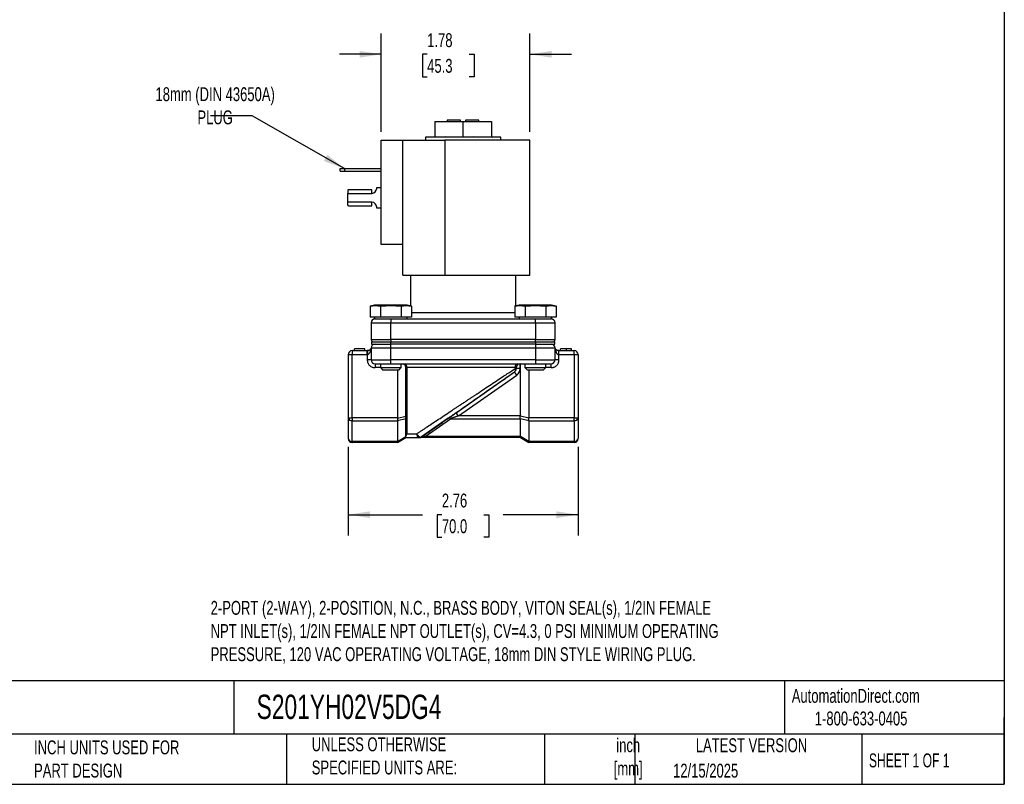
# Model space of a CAD drawing. Header units: inches. Extents: x 0.5 to 21.5, y 0.5 to 16.5.
# Tile 3 of 4: x 9.7 to 21.5, y 0.5 to 9.7. Entities that reach past the tile are written whole.
import ezdxf

# ---------------------------------------------------------------- set-up
doc = ezdxf.new("R2010")
doc.units = ezdxf.units.IN
doc.header["$LTSCALE"] = 2
doc.header["$MEASUREMENT"] = 0
doc.linetypes.add('SLD-Solid', pattern=[0])
doc.layers.add('DIMENSIONS', color=140, linetype='SLD-Solid', lineweight=25)
doc.layers.add('TEXT', color=140, linetype='SLD-Solid', lineweight=25)
doc.styles.add('SLDTEXTSTYLE0', font='TXT', dxfattribs={"width": 0.7})
doc.styles.add('SLDTEXTSTYLE1', font='TXT', dxfattribs={"width": 0.65})
doc.dimstyles.new('SLDDIMSTYLE1', dxfattribs={"dimtxt": 0.169922, "dimasz": 0.26, "dimexe": 0, "dimexo": 0.0625, "dimgap": 0.04248, "dimtad": 0, "dimtih": 1, "dimtoh": 1, "dimrnd": 1e-09, "dimzin": 12, "dimdsep": 46, "dimtxsty": 'SLDTEXTSTYLE0', "dimsah": 1, "dimcen": 0.09, "dimadec": 0, "dimazin": 3, "dimtfac": 1, "dimtmove": 0, "dimatfit": 0, "dimfxl": 0, "dimfrac": 2, "dimtolj": 1, "dimtzin": 12, "dimarcsym": 0})
doc.dimstyles.new('SLDDIMSTYLE2', dxfattribs={"dimtxt": 0.169922, "dimasz": 0.26, "dimexe": 0, "dimexo": 0.0625, "dimgap": 0.04248, "dimtad": 0, "dimtih": 1, "dimtoh": 1, "dimrnd": 1e-09, "dimzin": 12, "dimdsep": 46, "dimtxsty": 'SLDTEXTSTYLE0', "dimsah": 1, "dimcen": 0.09, "dimadec": 0, "dimazin": 3, "dimtfac": 1, "dimtofl": 0, "dimtmove": 0, "dimatfit": 3, "dimfxl": 0, "dimfrac": 2, "dimtolj": 1, "dimtzin": 12, "dimarcsym": 0})
doc.dimstyles.new('SLDDIMSTYLE4', dxfattribs={"dimtxt": 0.18, "dimasz": 0.26, "dimexe": 0, "dimexo": 0.0625, "dimgap": 0, "dimtad": 0, "dimtih": 1, "dimtoh": 1, "dimdec": 0, "dimrnd": 1e-09, "dimzin": 0, "dimdsep": 46, "dimtxsty": 'Standard', "dimsah": 1, "dimcen": 0.09, "dimadec": 0, "dimazin": 0, "dimtfac": 0.26, "dimtdec": 0, "dimtofl": 0, "dimtmove": 0, "dimatfit": 3, "dimfxl": 0, "dimfrac": 2, "dimtolj": 1, "dimtzin": 0, "dimarcsym": 0})

# ---------------------------------------------------------------- blocks, each defined once
blk = doc.blocks.new('_D_5')
at = {"layer": 'DIMENSIONS'}
for p, q in [((14.03, 8.323), (14.03, 9.503)), ((15.812, 8.323), (15.812, 9.503)), ((14.03, 9.253), (13.53, 9.253)), ((14.581, 9.253), (14.524, 9.253)), ((14.524, 9.253), (14.524, 8.983)), ((15.086, 9.253), (15.143, 9.253)), ((15.143, 9.253), (15.143, 8.983)), ((15.812, 9.253), (16.312, 9.253)), ((14.524, 8.983), (14.581, 8.983)), ((15.143, 8.983), (15.086, 8.983))]:
    blk.add_line(p, q, dxfattribs=at)
for points in [[(14.03, 9.253), (13.77, 9.293), (13.77, 9.213)], [(15.812, 9.253), (16.072, 9.213), (16.072, 9.293)]]:
    blk.add_solid(points, dxfattribs=at)
at = {"layer": 'DIMENSIONS', "char_height": 0.1667, "attachment_point": 1, "style": 'SLDTEXTSTYLE0'}
for s, insert in [('1.78', (14.581, 9.506)), ('45.3', (14.581, 9.198))]:
    blk.add_mtext(s, dxfattribs=dict(at, insert=insert))
blk = doc.blocks.new('_D_6')
at = {"layer": 'DIMENSIONS'}
for p, q in [((13.634, 4.545), (13.634, 3.483)), ((16.39, 4.545), (16.39, 3.483)), ((13.634, 3.733), (14.526, 3.733)), ((14.757, 3.733), (14.7, 3.733)), ((14.7, 3.733), (14.7, 3.463)), ((15.262, 3.733), (15.319, 3.733)), ((15.319, 3.733), (15.319, 3.463)), ((16.39, 3.733), (15.492, 3.733)), ((14.7, 3.463), (14.757, 3.463)), ((15.319, 3.463), (15.262, 3.463))]:
    blk.add_line(p, q, dxfattribs=at)
for points in [[(13.634, 3.733), (13.894, 3.693), (13.894, 3.773)], [(16.39, 3.733), (16.13, 3.773), (16.13, 3.693)]]:
    blk.add_solid(points, dxfattribs=at)
at = {"layer": 'DIMENSIONS', "char_height": 0.1667, "attachment_point": 1, "style": 'SLDTEXTSTYLE0'}
for s, insert in [('2.76', (14.757, 3.986)), ('70.0', (14.757, 3.678))]:
    blk.add_mtext(s, dxfattribs=dict(at, insert=insert))

msp = doc.modelspace()

# ---------------------------------------------------------------- linework, layer by layer
for p, q in [((14.671, 8.446), (14.671, 8.26)), ((14.671, 8.446), (15.012, 8.446)), ((14.822, 8.465), (14.822, 8.446)), ((14.982, 8.465), (14.822, 8.465)), ((14.982, 8.446), (14.982, 8.465)), ((15.012, 8.26), (15.012, 8.446)), ((15.012, 8.446), (15.352, 8.446)), ((15.202, 8.465), (15.042, 8.465)), ((15.042, 8.465), (15.042, 8.446)), ((15.202, 8.446), (15.202, 8.465)), ((15.352, 8.446), (15.352, 8.26)), ((14.03, 6.973), (14.03, 8.223)), ((14.03, 8.223), (14.29, 8.223)), ((14.29, 6.973), (14.29, 8.223)), ((14.29, 8.223), (14.791, 8.223)), ((14.562, 8.26), (14.562, 8.223)), ((15.462, 8.26), (14.562, 8.26)), ((14.671, 8.263), (14.663, 8.261)), ((14.797, 8.263), (14.79, 8.261)), ((15.812, 8.223), (14.791, 8.223)), ((14.791, 8.223), (14.791, 6.603)), ((14.834, 8.26), (14.797, 8.263)), ((15.137, 8.263), (15.137, 8.26)), ((15.171, 8.261), (15.137, 8.263)), ((15.137, 8.263), (15.139, 8.261)), ((15.352, 8.263), (15.361, 8.261)), ((15.462, 8.223), (15.462, 8.26)), ((15.812, 6.603), (15.812, 8.223)), ((13.539, 7.85), (13.539, 7.882)), ((13.539, 7.882), (13.589, 7.882)), ((13.539, 7.85), (13.589, 7.85)), ((13.589, 7.882), (13.589, 7.85)), ((13.589, 7.882), (14.03, 7.882)), ((13.589, 7.85), (14.03, 7.85)), ((13.63, 7.624), (13.63, 7.586)), ((13.63, 7.479), (13.63, 7.586)), ((13.63, 7.586), (13.916, 7.586)), ((13.916, 7.627), (13.637, 7.627)), ((13.916, 7.586), (13.916, 7.627)), ((13.976, 7.646), (13.976, 7.657)), ((13.976, 7.657), (14.03, 7.657)), ((13.916, 7.479), (13.63, 7.479)), ((13.63, 7.441), (13.63, 7.479)), ((13.637, 7.438), (13.916, 7.438)), ((13.916, 7.438), (13.916, 7.479)), ((13.976, 7.407), (13.976, 7.419)), ((14.03, 7.407), (13.976, 7.407)), ((14.29, 6.973), (14.03, 6.973)), ((14.29, 6.603), (14.29, 6.973)), ((14.29, 6.603), (14.791, 6.603)), ((14.382, 6.603), (14.382, 6.237)), ((14.791, 6.603), (15.812, 6.603)), ((15.642, 6.237), (15.642, 6.603)), ((13.951, 6.244), (13.896, 6.235)), ((13.897, 6.235), (13.897, 6.102)), ((14.145, 6.244), (13.951, 6.244)), ((14.021, 6.235), (14.021, 6.102)), ((14.339, 6.244), (14.145, 6.244)), ((14.269, 6.235), (14.269, 6.102)), ((14.394, 6.235), (14.339, 6.244)), ((14.394, 6.235), (14.394, 6.102)), ((14.394, 6.157), (15.63, 6.157)), ((15.684, 6.244), (15.629, 6.235)), ((15.63, 6.235), (15.63, 6.102)), ((15.878, 6.244), (15.684, 6.244)), ((15.754, 6.235), (15.754, 6.102)), ((16.072, 6.244), (15.878, 6.244)), ((16.002, 6.235), (16.002, 6.102)), ((16.127, 6.235), (16.072, 6.244)), ((16.127, 6.235), (16.127, 6.102)), ((14.021, 6.102), (13.897, 6.102)), ((13.909, 6.033), (14.145, 6.033)), ((13.909, 6.033), (13.909, 5.835)), ((13.951, 6.102), (13.951, 6.08)), ((13.951, 6.08), (14.145, 6.08)), ((14.269, 6.102), (14.021, 6.102)), ((14.145, 6.08), (14.145, 6.033)), ((14.145, 6.08), (14.189, 6.08)), ((14.145, 6.033), (15.878, 6.033)), ((14.145, 5.835), (14.145, 6.033)), ((14.189, 6.08), (15.834, 6.08)), ((14.394, 6.102), (14.269, 6.102)), ((14.339, 6.08), (14.339, 6.102)), ((15.754, 6.102), (15.63, 6.102)), ((15.684, 6.102), (15.684, 6.08)), ((16.002, 6.102), (15.754, 6.102)), ((15.834, 6.08), (16.072, 6.08)), ((15.878, 6.033), (15.878, 6.08)), ((15.878, 6.033), (16.114, 6.033)), ((15.878, 6.033), (15.878, 5.835)), ((16.127, 6.102), (16.002, 6.102)), ((16.072, 6.08), (16.072, 6.102)), ((16.114, 5.835), (16.114, 6.033)), ((13.909, 5.835), (14.145, 5.835)), ((13.912, 5.804), (13.912, 5.779)), ((13.912, 5.804), (14.146, 5.804)), ((14.145, 5.835), (14.145, 5.804)), ((15.878, 5.835), (14.145, 5.835)), ((14.146, 5.779), (14.146, 5.804)), ((14.146, 5.804), (15.878, 5.804)), ((15.878, 5.804), (15.878, 5.835)), ((15.878, 5.835), (16.114, 5.835)), ((15.878, 5.804), (15.878, 5.779)), ((15.878, 5.804), (16.112, 5.804)), ((16.112, 5.779), (16.112, 5.804)), ((13.681, 5.7), (13.862, 5.7)), ((13.681, 5.7), (13.681, 5.653)), ((13.833, 5.72), (13.708, 5.72)), ((13.708, 5.7), (13.708, 5.72)), ((13.833, 5.7), (13.833, 5.72)), ((13.862, 5.653), (13.862, 5.7)), ((13.865, 5.7), (13.864, 5.699)), ((13.909, 5.732), (14.145, 5.732)), ((13.909, 5.732), (13.909, 5.59)), ((13.912, 5.779), (14.146, 5.779)), ((14.145, 5.732), (14.145, 5.779)), ((14.145, 5.732), (15.878, 5.732)), ((14.145, 5.59), (14.145, 5.732)), ((15.878, 5.779), (14.146, 5.779)), ((15.878, 5.779), (15.878, 5.732)), ((15.878, 5.779), (16.112, 5.779)), ((15.878, 5.732), (16.114, 5.732)), ((15.878, 5.732), (15.878, 5.59)), ((16.114, 5.59), (16.114, 5.732)), ((16.159, 5.699), (16.159, 5.7)), ((16.159, 5.7), (16.161, 5.7)), ((16.161, 5.653), (16.161, 5.7)), ((16.161, 5.7), (16.343, 5.7)), ((16.18, 5.7), (16.18, 5.72)), ((16.246, 5.72), (16.246, 5.7)), ((16.311, 5.7), (16.311, 5.72)), ((16.343, 5.653), (16.343, 5.7)), ((13.634, 5.653), (13.681, 5.653)), ((13.634, 5.653), (13.634, 4.893)), ((13.681, 4.893), (13.681, 5.653)), ((13.681, 5.653), (13.862, 5.653)), ((13.862, 5.653), (13.862, 5.59)), ((13.862, 5.653), (13.863, 5.653)), ((13.909, 5.59), (13.862, 5.59)), ((13.909, 5.59), (14.145, 5.59)), ((14.145, 5.543), (14.145, 5.59)), ((15.878, 5.59), (14.145, 5.59)), ((15.878, 5.59), (16.114, 5.59)), ((15.878, 5.59), (15.878, 5.543)), ((16.161, 5.59), (16.114, 5.59)), ((16.16, 5.653), (16.161, 5.653)), ((16.161, 5.59), (16.161, 5.653)), ((16.161, 5.653), (16.343, 5.653)), ((16.343, 5.653), (16.343, 4.893)), ((16.343, 5.653), (16.39, 5.653)), ((16.39, 5.653), (16.39, 4.893)), ((13.956, 5.543), (13.956, 5.496)), ((14.021, 5.496), (13.956, 5.496)), ((14.02, 5.543), (14.02, 5.497)), ((14.02, 5.497), (14.05, 5.467)), ((14.02, 5.497), (14.27, 5.497)), ((14.24, 5.467), (14.05, 5.467)), ((14.145, 5.543), (15.878, 5.543)), ((14.224, 5.467), (14.224, 4.893)), ((14.24, 5.467), (14.27, 5.497)), ((14.27, 5.497), (14.27, 5.543)), ((14.337, 5.496), (14.326, 5.496)), ((14.326, 4.674), (14.326, 5.496)), ((15.634, 5.496), (14.337, 5.496)), ((14.337, 5.496), (14.337, 4.704)), ((14.929, 4.956), (15.627, 5.445)), ((15.654, 5.407), (15.627, 5.445)), ((15.634, 5.496), (15.634, 5.484)), ((15.648, 5.496), (15.634, 5.496)), ((15.634, 5.484), (15.648, 5.484)), ((15.648, 5.484), (15.648, 5.496)), ((15.695, 5.484), (15.648, 5.484)), ((15.695, 5.484), (15.695, 5.543)), ((15.698, 4.918), (15.698, 5.543)), ((15.753, 5.543), (15.753, 5.497)), ((15.753, 5.497), (15.783, 5.467)), ((15.753, 5.497), (16.003, 5.497)), ((15.973, 5.467), (15.783, 5.467)), ((15.8, 5.467), (15.8, 4.893)), ((15.973, 5.467), (16.003, 5.497)), ((16.003, 5.497), (16.003, 5.543)), ((16.067, 5.496), (16.003, 5.496)), ((16.067, 5.496), (16.067, 5.543)), ((14.956, 4.918), (15.654, 5.407)), ((13.634, 4.893), (13.681, 4.893)), ((13.634, 4.893), (13.634, 4.645)), ((13.681, 4.893), (13.681, 4.86)), ((14.224, 4.893), (13.681, 4.893)), ((13.681, 4.86), (14.224, 4.86)), ((13.681, 4.612), (13.681, 4.86)), ((14.224, 4.891), (14.326, 4.915)), ((14.224, 4.862), (14.326, 4.886)), ((14.224, 4.86), (14.224, 4.612)), ((14.834, 4.89), (14.514, 4.666)), ((14.556, 4.671), (14.861, 4.884)), ((14.861, 4.884), (15.698, 4.884)), ((14.956, 4.918), (14.929, 4.956)), ((15.698, 4.918), (14.956, 4.918)), ((15.8, 4.891), (15.698, 4.915)), ((15.698, 4.886), (15.8, 4.862)), ((15.698, 4.671), (15.698, 4.884)), ((16.343, 4.893), (15.8, 4.893)), ((15.8, 4.86), (16.343, 4.86)), ((15.8, 4.86), (15.8, 4.612)), ((16.343, 4.86), (16.343, 4.893)), ((16.343, 4.893), (16.39, 4.893)), ((16.343, 4.86), (16.343, 4.612)), ((16.39, 4.893), (16.39, 4.645)), ((14.224, 4.612), (13.681, 4.612)), ((13.681, 4.598), (13.681, 4.612)), ((14.224, 4.61), (14.326, 4.669)), ((14.224, 4.598), (14.326, 4.657)), ((14.337, 4.704), (14.458, 4.704)), ((15.698, 4.671), (14.556, 4.671)), ((14.556, 4.657), (14.556, 4.671)), ((15.698, 4.657), (14.556, 4.657)), ((15.8, 4.61), (15.698, 4.669)), ((15.698, 4.657), (15.8, 4.598)), ((16.343, 4.612), (15.8, 4.612)), ((16.343, 4.612), (16.343, 4.598)), ((14.224, 4.598), (13.681, 4.598)), ((16.343, 4.598), (15.8, 4.598))]:
    msp.add_line(p, q)
for centre, radius, start, end in [((13.916, 7.646), 0.06, 270, 0), ((13.916, 7.419), 0.06, 0, 90), ((13.956, 6.033), 0.047, 90, 180), ((16.067, 6.033), 0.047, 0, 90), ((13.94, 5.835), 0.031, 180, 270), ((16.083, 5.835), 0.031, 270, 0), ((13.681, 5.653), 0.047, 90, 180), ((13.956, 5.732), 0.047, 90, 180), ((16.067, 5.732), 0.047, 0, 90), ((16.343, 5.653), 0.047, 0, 90), ((13.956, 5.59), 0.047, 180, 270), ((16.067, 5.59), 0.047, 270, 0), ((14.279, 5.496), 0.047, 0, 90), ((14.295, 5.501), 0.0426, 353.3427, 81.2446), ((15.601, 5.484), 0.047, 305, 0), ((15.601, 5.484), 0.047, 305, 0), ((15.675, 5.502), 0.0419, 101.6974, 188.1801), ((15.695, 5.496), 0.047, 90, 180), ((13.675, 4.902), 0.042, 191.4218, 278.0495), ((14.844, 4.867), 0.0247, 45.1134, 112.7801), ((16.349, 4.902), 0.042, 261.9505, 348.5782), ((13.675, 4.654), 0.042, 191.4218, 278.0495), ((13.681, 4.645), 0.047, 180, 270), ((14.487, 4.704), 0.047, 270, 305), ((14.487, 4.704), 0.047, 270, 300.8742), ((16.349, 4.654), 0.042, 261.9505, 348.5782), ((16.343, 4.645), 0.047, 270, 0)]:
    msp.add_arc(centre, radius, start, end)
for centre, start_param, end_param in [((13.637, 7.586), 0, 0.374289), ((13.637, 7.479), 2.767303, 3.141593)]:
    msp.add_ellipse(centre, major_axis=(0, 0.041), ratio=0.506667, start_param=start_param, end_param=end_param)
for points, knots in [([(13.897, 6.235), (13.9, 6.235), (13.908, 6.237), (13.918, 6.238), (13.93, 6.239), (13.944, 6.24), (13.959, 6.241), (13.974, 6.24), (13.989, 6.239), (14.005, 6.237), (14.016, 6.236), (14.021, 6.235)], [0, 0, 0, 0, 0.088201, 0.174297, 0.259203, 0.380086, 0.500001, 0.619885, 0.74075, 0.868514, 1, 1, 1, 1]), ([(14.021, 6.235), (14.028, 6.235), (14.043, 6.237), (14.064, 6.238), (14.088, 6.239), (14.115, 6.24), (14.135, 6.241), (14.145, 6.241)], [0, 0, 0, 0, 0.176418, 0.348626, 0.518454, 0.760198, 1, 1, 1, 1]), ([(14.145, 6.241), (14.152, 6.241), (14.165, 6.24), (14.185, 6.24), (14.209, 6.239), (14.237, 6.237), (14.259, 6.236), (14.269, 6.235)], [0, 0, 0, 0, 0.160085, 0.319734, 0.481551, 0.737054, 1, 1, 1, 1]), ([(14.269, 6.235), (14.273, 6.235), (14.28, 6.237), (14.291, 6.238), (14.303, 6.239), (14.317, 6.24), (14.332, 6.241), (14.347, 6.24), (14.362, 6.239), (14.378, 6.237), (14.388, 6.236), (14.394, 6.235)], [0, 0, 0, 0, 0.088201, 0.174297, 0.259203, 0.380086, 0.500001, 0.619885, 0.74075, 0.868514, 1, 1, 1, 1]), ([(15.63, 6.235), (15.633, 6.235), (15.641, 6.237), (15.651, 6.238), (15.663, 6.239), (15.677, 6.24), (15.692, 6.241), (15.707, 6.24), (15.722, 6.239), (15.738, 6.237), (15.749, 6.236), (15.754, 6.235)], [0, 0, 0, 0, 0.088201, 0.174297, 0.259203, 0.380086, 0.500001, 0.619885, 0.74075, 0.868514, 1, 1, 1, 1]), ([(15.754, 6.235), (15.761, 6.235), (15.776, 6.237), (15.797, 6.238), (15.821, 6.239), (15.848, 6.24), (15.868, 6.241), (15.878, 6.241)], [0, 0, 0, 0, 0.176418, 0.348626, 0.518454, 0.760198, 1, 1, 1, 1]), ([(15.878, 6.241), (15.885, 6.241), (15.898, 6.24), (15.918, 6.24), (15.942, 6.239), (15.97, 6.237), (15.992, 6.236), (16.002, 6.235)], [0, 0, 0, 0, 0.160085, 0.319734, 0.481551, 0.737054, 1, 1, 1, 1]), ([(16.002, 6.235), (16.006, 6.235), (16.013, 6.237), (16.024, 6.238), (16.036, 6.239), (16.05, 6.24), (16.065, 6.241), (16.08, 6.24), (16.095, 6.239), (16.111, 6.237), (16.121, 6.236), (16.127, 6.235)], [0, 0, 0, 0, 0.088201, 0.174297, 0.259203, 0.380086, 0.500001, 0.619885, 0.74075, 0.868514, 1, 1, 1, 1]), ([(13.863, 5.653), (13.87, 5.653), (13.877, 5.656), (13.886, 5.664), (13.888, 5.667), (13.893, 5.674), (13.895, 5.678), (13.901, 5.69), (13.904, 5.698), (13.907, 5.711), (13.908, 5.715), (13.909, 5.721), (13.909, 5.722), (13.909, 5.725), (13.909, 5.726), (13.909, 5.726)], [0, 0, 0, 0, 0.25, 0.25, 0.375, 0.375, 0.5, 0.5, 0.75, 0.75, 0.875, 0.875, 0.9375, 0.9375, 1, 1, 1, 1]), ([(13.864, 5.699), (13.864, 5.698), (13.864, 5.697), (13.864, 5.687), (13.864, 5.672), (13.863, 5.659), (13.863, 5.653)], [0, 0, 0, 0, 0.147403, 0.431602, 0.715801, 1, 1, 1, 1]), ([(13.909, 5.729), (13.909, 5.729), (13.908, 5.729), (13.903, 5.718), (13.892, 5.707), (13.88, 5.702), (13.871, 5.7), (13.867, 5.7), (13.864, 5.7)], [0, 0, 0, 0, 0.070657, 0.371269, 0.706681, 0.863522, 0.933958, 1, 1, 1, 1]), ([(16.114, 5.726), (16.114, 5.726), (16.114, 5.725), (16.115, 5.722), (16.115, 5.721), (16.116, 5.715), (16.117, 5.711), (16.12, 5.698), (16.122, 5.69), (16.128, 5.678), (16.13, 5.674), (16.135, 5.667), (16.138, 5.664), (16.146, 5.656), (16.153, 5.653), (16.16, 5.653)], [0, 0, 0, 0, 0.0625, 0.0625, 0.125, 0.125, 0.25, 0.25, 0.5, 0.5, 0.625, 0.625, 0.75, 0.75, 1, 1, 1, 1]), ([(16.159, 5.7), (16.157, 5.7), (16.152, 5.7), (16.144, 5.702), (16.131, 5.707), (16.12, 5.718), (16.115, 5.729), (16.115, 5.729), (16.115, 5.729)], [0, 0, 0, 0, 0.066042, 0.136478, 0.293319, 0.628731, 0.929343, 1, 1, 1, 1]), ([(16.16, 5.653), (16.16, 5.659), (16.16, 5.672), (16.16, 5.687), (16.159, 5.697), (16.159, 5.698), (16.159, 5.699)], [0, 0, 0, 0, 0.2841991, 0.5683982, 0.8525973, 1, 1, 1, 1]), ([(16.246, 5.72), (16.244, 5.72), (16.242, 5.72), (16.237, 5.72), (16.233, 5.72), (16.229, 5.72), (16.224, 5.72), (16.22, 5.72), (16.216, 5.72), (16.213, 5.72), (16.209, 5.72), (16.205, 5.72), (16.202, 5.72), (16.199, 5.72), (16.196, 5.72), (16.193, 5.72), (16.191, 5.72), (16.188, 5.72), (16.186, 5.72), (16.185, 5.72), (16.183, 5.72), (16.182, 5.72), (16.181, 5.72), (16.18, 5.72), (16.18, 5.72), (16.18, 5.72), (16.18, 5.72)], [0, 0, 0, 0, 0.043209, 0.085873, 0.12812, 0.170152, 0.211918, 0.253753, 0.296006, 0.338443, 0.381015, 0.42282, 0.464089, 0.505126, 0.545975, 0.586985, 0.628339, 0.670084, 0.711992, 0.753039, 0.794049, 0.834886, 0.875498, 0.916547, 0.958004, 1, 1, 1, 1]), ([(16.311, 5.72), (16.311, 5.72), (16.311, 5.72), (16.31, 5.72), (16.309, 5.72), (16.306, 5.72), (16.304, 5.72), (16.3, 5.72), (16.297, 5.72), (16.292, 5.72), (16.287, 5.72), (16.282, 5.72), (16.277, 5.72), (16.271, 5.72), (16.265, 5.72), (16.259, 5.72), (16.253, 5.72), (16.248, 5.72), (16.246, 5.72)], [0, 0, 0, 0, 0.065819, 0.129747, 0.192072, 0.253459, 0.31457, 0.37628, 0.439026, 0.503267, 0.567493, 0.629705, 0.691, 0.751452, 0.812004, 0.87315, 0.935635, 1, 1, 1, 1]), ([(13.862, 5.59), (13.862, 5.588), (13.862, 5.584), (13.863, 5.579), (13.864, 5.573), (13.865, 5.567), (13.867, 5.561), (13.87, 5.552), (13.877, 5.538), (13.889, 5.523), (13.904, 5.511), (13.919, 5.503), (13.933, 5.499), (13.944, 5.497), (13.952, 5.496), (13.956, 5.496)], [0, 0, 0, 0, 0.0402799, 0.0802488, 0.1200651, 0.1598891, 0.1998813, 0.2401997, 0.3700572, 0.5000577, 0.6299153, 0.7599159, 0.8401269, 0.9197271, 1, 1, 1, 1]), ([(16.067, 5.496), (16.069, 5.496), (16.073, 5.496), (16.079, 5.497), (16.085, 5.498), (16.091, 5.499), (16.096, 5.501), (16.106, 5.504), (16.119, 5.511), (16.134, 5.523), (16.146, 5.538), (16.154, 5.553), (16.159, 5.567), (16.161, 5.579), (16.161, 5.586), (16.161, 5.59)], [0, 0, 0, 0, 0.04028, 0.080249, 0.120065, 0.159889, 0.199881, 0.2402, 0.370057, 0.500058, 0.629915, 0.759916, 0.840127, 0.919727, 1, 1, 1, 1]), ([(14.514, 4.666), (14.554, 4.693), (14.596, 4.723), (14.686, 4.786), (14.733, 4.819), (14.878, 4.92), (14.98, 4.992), (15.183, 5.134), (15.284, 5.205), (15.423, 5.302), (15.468, 5.333), (15.552, 5.392), (15.591, 5.42), (15.627, 5.445)], [0, 0, 0, 0, 0.125, 0.125, 0.25, 0.25, 0.5, 0.5, 0.75, 0.75, 0.875, 0.875, 1, 1, 1, 1]), ([(15.012, 5.071), (15.018, 5.076), (15.03, 5.084), (15.048, 5.095), (15.065, 5.107), (15.081, 5.117), (15.096, 5.127), (15.111, 5.137), (15.125, 5.146), (15.137, 5.155), (15.15, 5.163), (15.161, 5.17), (15.171, 5.177), (15.208, 5.202), (15.267, 5.241), (15.35, 5.296), (15.427, 5.347), (15.488, 5.387), (15.53, 5.415), (15.558, 5.434), (15.584, 5.451), (15.61, 5.468), (15.626, 5.479), (15.634, 5.484)], [0, 0, 0, 0, 0.027699, 0.054215, 0.079548, 0.103697, 0.126664, 0.148447, 0.169047, 0.188463, 0.206697, 0.223748, 0.239615, 0.254299, 0.389947, 0.510523, 0.640566, 0.761212, 0.811112, 0.859933, 0.907683, 0.954369, 1, 1, 1, 1]), ([(15.634, 5.484), (15.634, 5.483), (15.635, 5.481), (15.635, 5.478), (15.636, 5.475), (15.637, 5.471), (15.637, 5.466), (15.636, 5.461), (15.635, 5.456), (15.634, 5.452), (15.631, 5.448), (15.629, 5.446), (15.627, 5.445)], [0, 0, 0, 0, 0.063135, 0.12463, 0.184988, 0.244791, 0.372377, 0.500079, 0.615711, 0.735606, 0.863005, 1, 1, 1, 1]), ([(14.458, 4.704), (14.462, 4.707), (14.472, 4.714), (14.486, 4.723), (14.501, 4.733), (14.516, 4.743), (14.532, 4.753), (14.548, 4.764), (14.564, 4.775), (14.597, 4.796), (14.647, 4.83), (14.716, 4.875), (14.789, 4.924), (14.845, 4.961), (14.887, 4.989), (14.912, 5.006), (14.942, 5.025), (14.975, 5.047), (14.999, 5.063), (15.012, 5.071)], [0, 0, 0, 0, 0.028727, 0.057862, 0.087407, 0.117364, 0.147732, 0.178514, 0.20971, 0.241321, 0.362014, 0.491878, 0.611869, 0.746654, 0.78376, 0.827648, 0.878317, 0.935768, 1, 1, 1, 1]), ([(14.224, 4.891), (14.224, 4.889), (14.224, 4.887), (14.224, 4.883), (14.225, 4.879), (14.225, 4.875), (14.225, 4.872), (14.224, 4.868), (14.224, 4.865), (14.224, 4.863), (14.224, 4.862)], [0, 0, 0, 0, 0.125246, 0.250282, 0.375176, 0.5, 0.624824, 0.749718, 0.874754, 1, 1, 1, 1]), ([(14.929, 4.956), (14.926, 4.954), (14.92, 4.95), (14.911, 4.944), (14.903, 4.938), (14.894, 4.932), (14.886, 4.926), (14.876, 4.919), (14.866, 4.912), (14.854, 4.904), (14.844, 4.897), (14.837, 4.892), (14.834, 4.89)], [0, 0, 0, 0, 0.089678, 0.178345, 0.266128, 0.353157, 0.439568, 0.525498, 0.651259, 0.771865, 0.887897, 1, 1, 1, 1]), ([(14.956, 4.918), (14.952, 4.916), (14.945, 4.914), (14.935, 4.91), (14.926, 4.907), (14.918, 4.904), (14.911, 4.902), (14.901, 4.898), (14.888, 4.894), (14.874, 4.889), (14.865, 4.886), (14.861, 4.884)], [0, 0, 0, 0, 0.1161178, 0.2215007, 0.3161495, 0.4000649, 0.4732483, 0.535702, 0.7119711, 0.8666863, 1, 1, 1, 1]), ([(15.698, 4.886), (15.697, 4.887), (15.697, 4.889), (15.697, 4.893), (15.697, 4.896), (15.697, 4.9), (15.697, 4.903), (15.697, 4.907), (15.697, 4.911), (15.697, 4.914), (15.698, 4.915)], [0, 0, 0, 0, 0.1252463, 0.2502815, 0.375176, 0.5, 0.624824, 0.7497185, 0.8747537, 1, 1, 1, 1]), ([(15.8, 4.862), (15.799, 4.863), (15.799, 4.865), (15.799, 4.868), (15.799, 4.872), (15.799, 4.875), (15.799, 4.879), (15.799, 4.883), (15.799, 4.887), (15.799, 4.889), (15.8, 4.891)], [0, 0, 0, 0, 0.125246, 0.250282, 0.375176, 0.5, 0.624824, 0.749718, 0.874754, 1, 1, 1, 1]), ([(14.224, 4.61), (14.224, 4.609), (14.224, 4.608), (14.224, 4.605), (14.225, 4.604), (14.225, 4.602), (14.225, 4.6), (14.224, 4.599), (14.224, 4.599), (14.224, 4.598), (14.224, 4.598)], [0, 0, 0, 0, 0.125246, 0.250282, 0.375176, 0.5, 0.624824, 0.749718, 0.874754, 1, 1, 1, 1]), ([(14.337, 4.704), (14.336, 4.703), (14.334, 4.7), (14.332, 4.697), (14.331, 4.694), (14.33, 4.691), (14.328, 4.688), (14.327, 4.683), (14.326, 4.679), (14.326, 4.676), (14.326, 4.674)], [0, 0, 0, 0, 0.127734, 0.241691, 0.341864, 0.428258, 0.500883, 0.683931, 0.850238, 1, 1, 1, 1]), ([(14.326, 4.657), (14.326, 4.657), (14.326, 4.657), (14.326, 4.658), (14.326, 4.659), (14.326, 4.66), (14.326, 4.661), (14.326, 4.663), (14.326, 4.666), (14.326, 4.67), (14.326, 4.673), (14.326, 4.674)], [0, 0, 0, 0, 0.1033714, 0.2045686, 0.3038318, 0.4014155, 0.4975874, 0.6331882, 0.7613362, 0.8831669, 1, 1, 1, 1]), ([(14.458, 4.704), (14.46, 4.699), (14.464, 4.692), (14.473, 4.68), (14.479, 4.674), (14.491, 4.666), (14.497, 4.664), (14.507, 4.663), (14.511, 4.664), (14.514, 4.666)], [0, 0, 0, 0, 0.25, 0.25, 0.5, 0.5, 0.75, 0.75, 1, 1, 1, 1]), ([(14.556, 4.657), (14.554, 4.657), (14.549, 4.657), (14.541, 4.657), (14.534, 4.657), (14.526, 4.657), (14.516, 4.657), (14.505, 4.657), (14.497, 4.657), (14.491, 4.657), (14.488, 4.657), (14.487, 4.657), (14.487, 4.657)], [0, 0, 0, 0, 0.0766476, 0.1498255, 0.2198591, 0.2871192, 0.4163521, 0.5363308, 0.6505367, 0.7640992, 0.8781275, 1, 1, 1, 1]), ([(14.556, 4.671), (14.543, 4.668), (14.532, 4.665), (14.516, 4.663), (14.512, 4.663), (14.513, 4.664)], [0, 0, 0, 0, 0.5, 0.5, 1, 1, 1, 1]), ([(15.698, 4.669), (15.697, 4.668), (15.697, 4.667), (15.697, 4.664), (15.697, 4.662), (15.697, 4.661), (15.697, 4.659), (15.697, 4.658), (15.697, 4.658), (15.697, 4.657), (15.698, 4.657)], [0, 0, 0, 0, 0.125246, 0.250282, 0.375176, 0.5, 0.624824, 0.749718, 0.874754, 1, 1, 1, 1]), ([(15.8, 4.598), (15.799, 4.598), (15.799, 4.599), (15.799, 4.599), (15.799, 4.6), (15.799, 4.602), (15.799, 4.604), (15.799, 4.605), (15.799, 4.608), (15.799, 4.609), (15.8, 4.61)], [0, 0, 0, 0, 0.125246, 0.250282, 0.375176, 0.5, 0.624824, 0.749718, 0.874754, 1, 1, 1, 1]), ([(15.8, 4.598), (15.8, 4.598), (15.8, 4.598), (15.8, 4.598), (15.8, 4.598)], [0, 0, 0, 0, 0.499437, 1, 1, 1, 1])]:
    msp.add_open_spline(points, degree=3, knots=knots)
for points in [[(13.865, 5.7), (13.864, 5.7), (13.863, 5.7), (13.862, 5.7)], [(13.956, 5.543), (13.956, 5.543), (14.041, 5.543), (14.145, 5.543)], [(15.654, 5.407), (15.68, 5.424), (15.695, 5.453), (15.695, 5.484)], [(15.878, 5.543), (15.983, 5.543), (16.067, 5.543), (16.067, 5.543)], [(14.224, 4.891), (14.224, 4.892), (14.224, 4.892), (14.224, 4.893)], [(14.224, 4.86), (14.224, 4.861), (14.224, 4.861), (14.224, 4.862)], [(15.698, 4.915), (15.698, 4.916), (15.698, 4.917), (15.698, 4.918)], [(15.698, 4.884), (15.698, 4.885), (15.698, 4.886), (15.698, 4.886)], [(15.8, 4.893), (15.8, 4.892), (15.8, 4.892), (15.8, 4.891)], [(15.8, 4.862), (15.8, 4.861), (15.8, 4.861), (15.8, 4.86)], [(14.224, 4.61), (14.224, 4.611), (14.224, 4.611), (14.224, 4.612)], [(14.326, 4.657), (14.371, 4.657), (14.426, 4.657), (14.487, 4.657)], [(14.487, 4.657), (14.471, 4.657), (14.458, 4.678), (14.458, 4.704)], [(15.698, 4.669), (15.698, 4.67), (15.698, 4.67), (15.698, 4.671)], [(15.8, 4.612), (15.8, 4.611), (15.8, 4.611), (15.8, 4.61)], [(14.224, 4.598), (14.224, 4.598), (14.224, 4.598), (14.224, 4.598)]]:
    msp.add_open_spline(points, degree=3)
at = {"layer": 'TEXT'}
for p, q in [((21.5, 16.5), (21.5, 0.5)), ((21.5, 1.742), (0.5, 1.742)), ((12.264, 1.742), (12.264, 1.1)), ((18.864, 1.742), (18.864, 1.1)), ((21.5, 0.5), (21.5, 1.3)), ((21.5, 1.1), (0.5, 1.1)), ((12.896, 1.1), (12.896, 0.5)), ((15.986, 1.1), (15.986, 0.5)), ((17.072, 1.1), (17.072, 0.5)), ((19.791, 1.1), (19.791, 0.5)), ((0.5, 0.5), (21.5, 0.5))]:
    msp.add_line(p, q, dxfattribs=at)

# ---------------------------------------------------------------- texts
for s, insert, char_height, attachment_point, style in [('18mm (DIN 43650A) ^JPLUG', (12.039, 8.858), 0.16667, 2, 'SLDTEXTSTYLE0'), ('2-PORT (2-WAY), 2-POSITION, N.C., BRASS BODY, VITON SEAL(s), 1/2IN FEMALE ^JNPT INLET(s), 1/2IN FEMALE NPT OUTLET(s), CV=4.3, 0 PSI MINIMUM OPERATING ^JPRESSURE, 120 VAC OPERATING VOLTAGE, 18mm DIN STYLE WIRING PLUG.', (11.985, 2.699), 0.166667, 1, 'SLDTEXTSTYLE0'), ('AutomationDirect.com', (18.952, 1.644), 0.16667, 1, 'SLDTEXTSTYLE0'), ('S201YH02V5DG4', (12.536, 1.575), 0.29167, 1, 'SLDTEXTSTYLE0'), ('1-800-633-0405', (19.228, 1.373), 0.16667, 1, 'SLDTEXTSTYLE0'), ('UNLESS OTHERWISE ^JSPECIFIED UNITS ARE:', (13.197, 1.063), 0.16667, 1, 'SLDTEXTSTYLE0'), ('inch^J[mm]', (16.991, 1.052), 0.1667, 2, 'SLDTEXTSTYLE0'), ('INCH UNITS USED FOR ^JPART DESIGN', (9.868, 1.026), 0.16667, 1, 'SLDTEXTSTYLE0'), ('LATEST VERSION', (18.469, 1.052), 0.16667, 2, 'SLDTEXTSTYLE0'), ('SHEET 1 OF 1', (19.877, 0.87), 0.16667, 1, 'SLDTEXTSTYLE1'), ('12/15/2025', (17.529, 0.747), 0.1667, 1, 'SLDTEXTSTYLE0')]:
    msp.add_mtext(s, dxfattribs=dict(at, insert=insert, char_height=char_height, attachment_point=attachment_point, style=style))

# ---------------------------------------------------------------- dimensions: what is measured, and where the dimension line sits
at = {"layer": 'DIMENSIONS'}
for base, p1, p2, dimstyle, picture, middle in [((14.03, 9.253), (15.812, 8.223), (14.03, 8.223), 'SLDDIMSTYLE1', '_D_5', (14.834, 9.253)), ((16.39, 3.733), (13.634, 4.645), (16.39, 4.645), 'SLDDIMSTYLE2', '_D_6', (15.009, 3.733))]:
    dim = msp.add_linear_dim(base=base, p1=p1, p2=p2, dimstyle=dimstyle, dxfattribs=at)
    dim.commit()
    dim.dimension.update_dxf_attribs({"geometry": picture, "text_midpoint": middle, "dimtype": 160})

# ---------------------------------------------------------------- leaders
at = {"layer": 'TEXT'}
msp.add_leader([(13.589, 7.882), (12.483, 8.514), (11.983, 8.514)], dimstyle='SLDDIMSTYLE4', dxfattribs=at)

doc.saveas('drawing.dxf')
